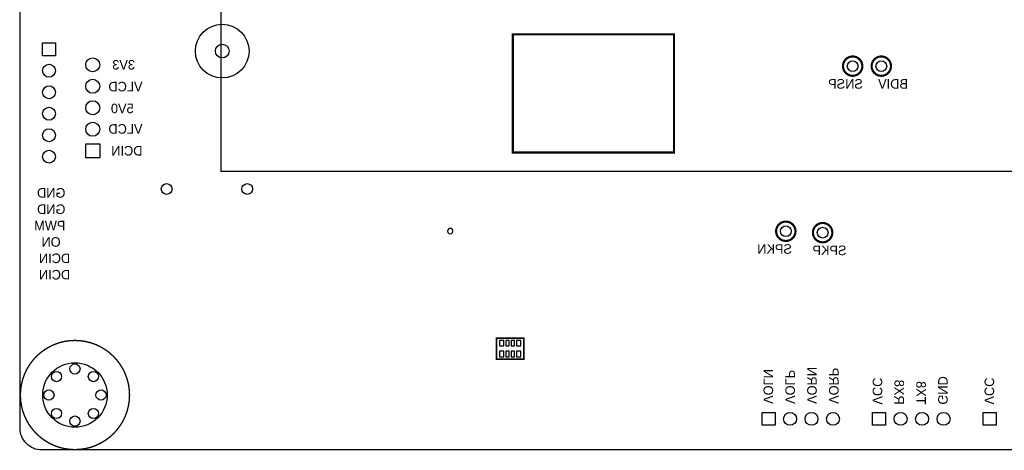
# Model space of a CAD drawing. Extents: x -11 to 307, y -16 to 111.
# Tile 20 of 26: x 167 to 259, y 0 to 40. Entities that reach past the tile are written whole.
import ezdxf

# ---------------------------------------------------------------- set-up
doc = ezdxf.new("R2010")
doc.units = 0
doc.header["$MEASUREMENT"] = 0
for name, color, linetype in [('BOTTOM', 1, 'CONTINUOUS'), ('OUTLINE', 6, 'CONTINUOUS'), ('SILKSCREEN_BOTTOM', 7, 'CONTINUOUS')]:
    doc.layers.add(name, color=color, linetype=linetype)

msp = doc.modelspace()

# ---------------------------------------------------------------- linework, layer by layer
at = {"layer": 'BOTTOM'}
for points in [[(170.299994, 36.784991), (169.099996, 36.784991), (169.099996, 37.984989), (170.299994, 37.984989)], [(174.413994, 27.290001), (173.113996, 27.290001), (173.113996, 28.589999), (174.413994, 28.589999)], [(212.025399, 10.275202), (211.626594, 10.275202), (211.626594, 9.774796), (212.025399, 9.774796)], [(212.52583, 10.275202), (212.226135, 10.275202), (212.226135, 9.774796), (212.52583, 9.774796)], [(213.025854, 10.275202), (212.72616, 10.275202), (212.72616, 9.774796), (213.025854, 9.774796)], [(213.625396, 10.275202), (213.226591, 10.275202), (213.226591, 9.774796), (213.625396, 9.774796)], [(212.025399, 9.275204), (211.626594, 9.275204), (211.626594, 8.774798), (212.025399, 8.774798)], [(212.52583, 9.275204), (212.226135, 9.275204), (212.226135, 8.774798), (212.52583, 8.774798)], [(213.025854, 9.275204), (212.72616, 9.275204), (212.72616, 8.774798), (213.025854, 8.774798)], [(213.625396, 9.275204), (213.226591, 9.275204), (213.226591, 8.774798), (213.625396, 8.774798)], [(237.277, 3.589985), (237.277, 2.389988), (236.077002, 2.389988), (236.077002, 3.589985)], [(247.564, 3.590011), (247.564, 2.390013), (246.364002, 2.390013), (246.364002, 3.590011)], [(257.851, 3.590011), (257.851, 2.390013), (256.651002, 2.390013), (256.651002, 3.590011)]]:
    msp.add_lwpolyline(points, close=True, dxfattribs=at)
for centre, radius in [((185.820994, 37.211), 2.499995), ((185.820994, 37.211), 0.635), ((169.699995, 35.384994), 0.599999), ((173.763995, 35.940009), 0.649999), ((244.502995, 35.814), 0.499999), ((247.169995, 35.814), 0.499999), ((169.699995, 33.384998), 0.599999), ((173.763995, 33.939988), 0.649999), ((173.763995, 31.939992), 0.649999), ((169.699995, 31.385002), 0.599999), ((173.763995, 29.939996), 0.649999), ((169.699995, 29.385006), 0.599999), ((169.699995, 27.38501), 0.599999), ((180.647903, 24.384), 0.500405), ((188.148015, 24.384), 0.500405), ((238.279995, 20.447), 0.499999), ((241.708995, 20.32), 0.499999), ((172.112995, 5.207), 2.999994), ((170.397987, 6.922008), 0.475005), ((172.112995, 7.631989), 0.475005), ((173.828003, 6.922008), 0.475005), ((169.688006, 5.207), 0.475005), ((174.537984, 5.207), 0.475005), ((174.537984, 5.207), 0.475005), ((170.397987, 3.491992), 0.475005), ((173.828003, 3.491992), 0.475005), ((172.112995, 2.782011), 0.475005), ((238.676997, 2.989986), 0.599999), ((240.676993, 2.989986), 0.599999), ((242.676989, 2.989986), 0.599999), ((248.963997, 2.990012), 0.599999), ((250.963993, 2.990012), 0.599999), ((252.963989, 2.990012), 0.599999)]:
    msp.add_circle(centre, radius, dxfattribs=at)
at = {"layer": 'OUTLINE'}
for points in [[(167, 2.126005), (167, 88.062003, -0.414214), (169.032, 90.094003), (299.967984, 90.094003, -0.414214), (301.999984, 88.062003), (301.999984, 2.126005, -0.414214), (299.967984, 0.094005), (169.032, 0.094005, -0.414214), (167, 2.126005)], [(207.300987, 20.460005, 0.999981), (206.801013, 20.460005, 1.000019), (207.300987, 20.460005)]]:
    msp.add_lwpolyline(points, format="xyb", dxfattribs=at)
at = {"layer": 'OUTLINE', "const_width": 0.2}
msp.add_lwpolyline([(212.871003, 38.780009), (212.871003, 27.780005), (227.870999, 27.780005), (227.870999, 38.780009), (212.871003, 38.780009)], dxfattribs=at)
at = {"layer": 'SILKSCREEN_BOTTOM'}
for points, const_width in [([(185.701995, 37.211), (185.701995, 26.035), (269.267995, 26.035), (269.267995, 48.387), (185.701995, 48.387), (185.701995, 37.211)], 0.127), ([(185.701995, 37.211), (185.701995, 26.035), (269.267995, 26.035), (269.267995, 48.387), (185.701995, 48.387), (185.701995, 37.211)], 0.127), ([(211.350991, 10.375011), (211.350991, 8.549996), (213.900999, 8.549996), (213.900999, 10.500004), (211.350991, 10.500004), (211.350991, 10.375011)], 0.150012)]:
    msp.add_lwpolyline(points, dxfattribs=dict(at, const_width=const_width))
for points, const_width in [([(245.402993, 35.814, -1), (243.602997, 35.814, -1), (245.402993, 35.814)], 0.2), ([(248.069993, 35.814, -1), (246.269997, 35.814, -1), (248.069993, 35.814)], 0.2), ([(239.179993, 20.447, -1), (237.379997, 20.447, -1), (239.179993, 20.447)], 0.2), ([(242.608993, 20.32, -1), (240.808997, 20.32, -1), (242.608993, 20.32)], 0.2), ([(177.192995, 5.207, 1), (167.032995, 5.207, 1), (177.192995, 5.207)], 0.127)]:
    msp.add_lwpolyline(points, format="xyb", dxfattribs=dict(at, const_width=const_width))

# ---------------------------------------------------------------- texts
at = {"layer": 'SILKSCREEN_BOTTOM', "text_generation_flag": 2}
for s, p in [('3V3', (177.700995, 35.4965)), ('VLCD', (178.399495, 33.4645)), ('SNSP', (245.455495, 33.7185)), ('BDIV', (249.646495, 33.7185)), ('5V0', (177.573995, 31.4325)), ('VLCD', (178.399495, 29.5275)), ('DCIN', (178.399495, 27.4955)), ('GND', (171.223995, 23.579658)), ('GND', (171.223995, 22.055658)), ('PWM', (171.223995, 20.531658)), ('ON', (170.779495, 19.007658)), ('SPKN', (238.851495, 18.3515)), ('DCIN', (171.668495, 17.483658)), ('SPKP', (243.931495, 18.2245)), ('DCIN', (171.668495, 15.959658))]:
    msp.add_text(s, height=0.889, dxfattribs=at).set_placement(p)
for s, p in [('VOLN', (236.205653, 4.3815)), ('VOLP', (238.237653, 4.3815)), ('VORN', (240.269653, 4.3815)), ('VORP', (242.301653, 4.3815)), ('VCC', (246.365653, 4.318)), ('GND', (252.461653, 4.318)), ('VCC', (256.779653, 4.318)), ('RX8', (248.397653, 4.318)), ('TX8', (250.429653, 4.318))]:
    msp.add_text(s, height=0.889, rotation=270, dxfattribs=at).set_placement(p)

doc.saveas('drawing.dxf')
